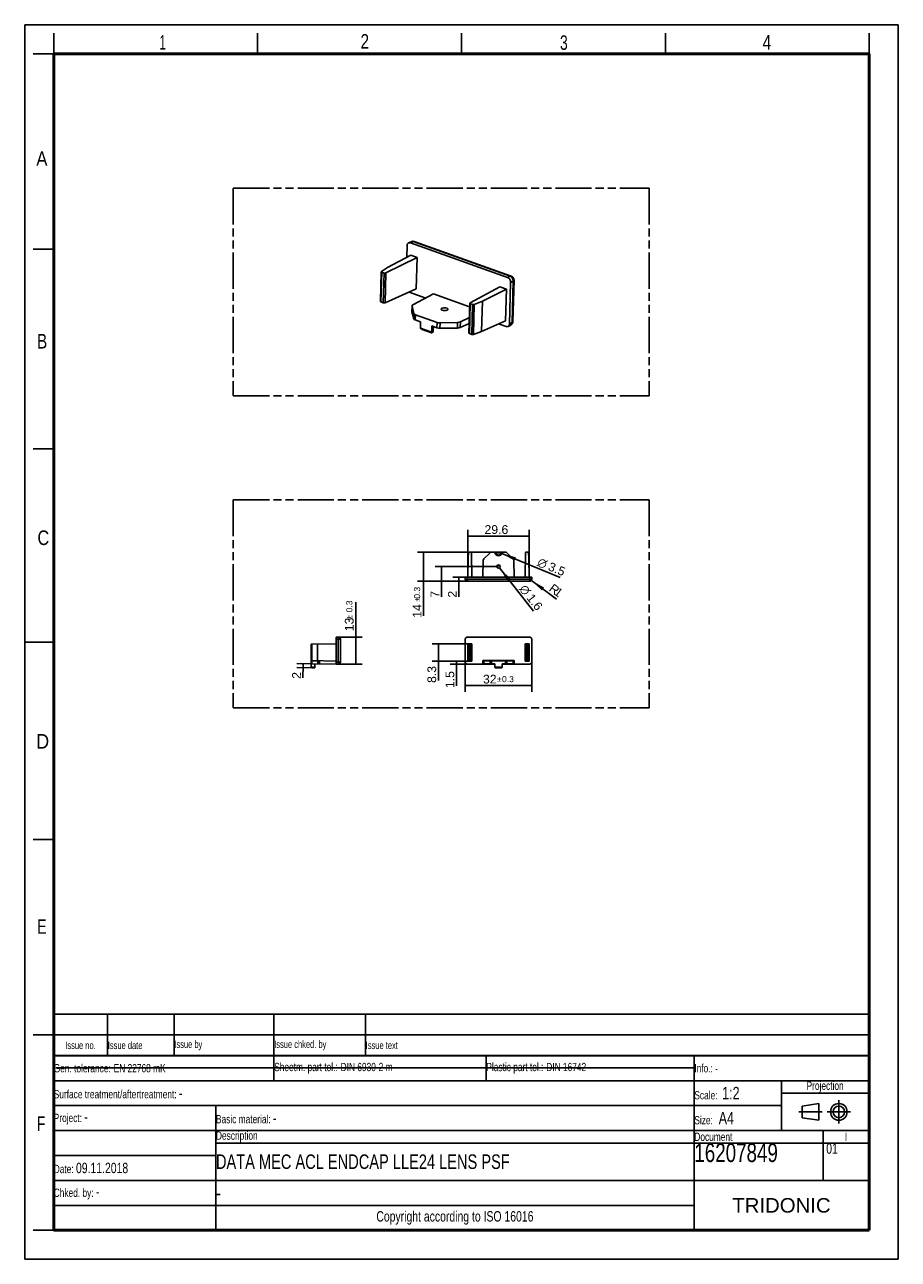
# Model space of a CAD drawing. Header units: millimetres. Extents: x 0 to 210, y 0 to 297.
import ezdxf
from ezdxf.enums import TextEntityAlignment as Align

# ---------------------------------------------------------------- set-up
doc = ezdxf.new("R2010")
doc.units = ezdxf.units.MM
doc.header["$LTSCALE"] = 19.36
doc.linetypes.add('CENTER', pattern=[0.6, 0.375, -0.075, 0.075, -0.075])
doc.linetypes.add('PHANTOM', pattern=[0.8, 0.45, -0.05, 0.1, -0.05, 0.1, -0.05])
doc.layers.get('0').update_dxf_attribs({"linetype": 'CONTINUOUS'})
for name, color, linetype in [('DEFAULT_1', 7, 'CENTER'), ('DEFAULT_3', 7, 'PHANTOM'), ('Z_DIM_2D', 7, 'CONTINUOUS')]:
    doc.layers.add(name, color=color, linetype=linetype)
doc.styles.add('TEXTSTYLE_2', font='txt', dxfattribs={"width": 0.75})
doc.styles.add('TEXTSTYLE_3', font='helveticaneueltw1g-ltcn.otf')
doc.styles.add('TEXTSTYLE_4', font='gdt', dxfattribs={"width": 0.7})
doc.styles.add('TEXTSTYLE_5', font='arial.ttf')
doc.dimstyles.new('DIMSTYLE_1', dxfattribs={"dimtxt": 2.1, "dimasz": 3.5, "dimexe": 1.5, "dimexo": 0, "dimgap": 0.525, "dimtad": 1, "dimdec": 3, "dimlfac": 2, "dimdsep": 46, "dimtxsty": 'TEXTSTYLE_3', "dimblk": '_FILLED', "dimblk1": '_FILLED', "dimblk2": '_FILLED', "dimcen": 0.09, "dimclrt": 5, "dimadec": 3, "dimazin": 2, "dimtol": 1, "dimtp": 0.3, "dimtm": 0.3, "dimtfac": 1, "dimtdec": 3, "dimtofl": 0, "dimtmove": 0, "dimatfit": 3, "dimldrblk": '_FILLED', "dimfxl": 0, "dimtolj": 1, "dimarcsym": 0})
doc.dimstyles.new('DIMSTYLE_2', dxfattribs={"dimtxt": 2.1, "dimasz": 3.5, "dimexe": 1.5, "dimexo": 0, "dimgap": 0.525, "dimtad": 1, "dimdec": 3, "dimlfac": 2, "dimdsep": 46, "dimtxsty": 'TEXTSTYLE_3', "dimblk": '_FILLED', "dimblk1": '_FILLED', "dimblk2": '_FILLED', "dimcen": 0.09, "dimclrt": 5, "dimadec": 3, "dimazin": 2, "dimtp": 0.2, "dimtm": 0.2, "dimtfac": 1, "dimtdec": 3, "dimtofl": 0, "dimtmove": 0, "dimatfit": 3, "dimldrblk": '_FILLED', "dimfxl": 0, "dimtolj": 1, "dimarcsym": 0})
doc.dimstyles.new('DIMSTYLE_3', dxfattribs={"dimtxt": 2.1, "dimasz": 3.5, "dimexe": 1.5, "dimexo": 0, "dimtad": 1, "dimdec": 3, "dimlfac": 2, "dimdsep": 46, "dimtxsty": 'TEXTSTYLE_3', "dimblk": '_FILLED', "dimblk1": '_FILLED', "dimblk2": '_FILLED', "dimcen": 0.09, "dimclrt": 5, "dimadec": 3, "dimazin": 2, "dimtp": 0.1, "dimtm": 0.1, "dimtfac": 1, "dimtdec": 3, "dimtofl": 0, "dimtmove": 0, "dimatfit": 1, "dimldrblk": '_FILLED', "dimfxl": 0, "dimtolj": 1, "dimarcsym": 0})
doc.dimstyles.new('DIMSTYLE_4', dxfattribs={"dimtxt": 2.1, "dimasz": 3.5, "dimexe": 1.5, "dimexo": 0, "dimgap": 0.525, "dimtad": 1, "dimdec": 3, "dimlfac": 2, "dimdsep": 46, "dimtxsty": 'TEXTSTYLE_3', "dimblk": '_FILLED', "dimblk1": '_FILLED', "dimblk2": '_FILLED', "dimcen": 0.09, "dimclrt": 5, "dimadec": 3, "dimazin": 2, "dimtp": 0.1, "dimtm": 0.1, "dimtfac": 1, "dimtdec": 3, "dimtofl": 0, "dimtmove": 0, "dimatfit": 3, "dimldrblk": '_FILLED', "dimfxl": 0, "dimtolj": 1, "dimarcsym": 0})
doc.dimstyles.new('DIMSTYLE_5', dxfattribs={"dimtxt": 2.1, "dimasz": 3.5, "dimexe": 1.5, "dimexo": 0, "dimtad": 1, "dimdec": 3, "dimlfac": 2, "dimdsep": 46, "dimtxsty": 'TEXTSTYLE_3', "dimblk": '_FILLED', "dimblk1": '_FILLED', "dimblk2": '_FILLED', "dimcen": 0.09, "dimclrt": 5, "dimadec": 3, "dimazin": 2, "dimtp": 0.1, "dimtm": 0.1, "dimtfac": 1, "dimtdec": 3, "dimtofl": 0, "dimtmove": 0, "dimatfit": 3, "dimldrblk": '_FILLED', "dimfxl": 0, "dimtolj": 1, "dimarcsym": 0})

# ---------------------------------------------------------------- blocks, each defined once
blk = doc.blocks.new('PROJEKTIONSMETHODE_BL0', base_point=(192.31, 35.47))
at = {"color": 2, "linetype": 'Continuous'}
for p, q in [((186.91, 36.87), (190.91, 37.47)), ((186.91, 34.07), (186.91, 36.87)), ((190.91, 37.47), (190.91, 33.47)), ((190.91, 33.47), (186.91, 34.07))]:
    blk.add_line(p, q, dxfattribs=at)
for radius in [2, 1.4]:
    blk.add_circle((195.71, 35.47), radius, dxfattribs=at)
at = {"layer": 'DEFAULT_1', "color": 2, "linetype": 'CENTER'}
for p, q in [((195.71, 38.27), (195.71, 32.67)), ((191.71, 35.47), (186.11, 35.47)), ((192.91, 35.47), (198.5, 35.47))]:
    blk.add_line(p, q, dxfattribs=at)
blk = doc.blocks.new('*D2')
at = {"layer": 'Z_DIM_2D', "color": 2, "linetype": 'Continuous', "transparency": 16777216}
for p, q in [((105.9, 143.67), (105.9, 136.5)), ((121.9, 143.67), (121.9, 136.5)), ((105.9, 138), (113.9, 138)), ((121.9, 138), (113.9, 138))]:
    blk.add_line(p, q, dxfattribs=at)
at = {"layer": 'Z_DIM_2D', "color": 5, "linetype": 'Continuous', "transparency": 16777216}
for s, height, style, p in [('32', 2.1, 'TEXTSTYLE_3', (111.8, 138.52)), ('`', 1.47, 'TEXTSTYLE_4', (114.07, 138.84)), ('0.3', 1.47, 'TEXTSTYLE_3', (116.16, 138.84))]:
    blk.add_text(s, height=height, dxfattribs=dict(at, style=style)).set_placement(p, align=Align.CENTER)
blk = doc.blocks.new('_FILLED')
at = {"color": 0, "linetype": 'ByBlock'}
blk.add_solid([(0, 0), (-1, 0.125), (-1, -0.125)], dxfattribs=at)
blk = doc.blocks.new('_NONE')
blk = doc.blocks.new('*D3')
at = {"layer": 'Z_DIM_2D', "color": 2, "linetype": 'Continuous', "transparency": 16777216}
for p, q in [((79.59, 146.42), (79.59, 158.1)), ((74.88, 149.67), (81.09, 149.67)), ((79.59, 149.67), (79.59, 146.42)), ((79.59, 143.17), (79.59, 146.42)), ((74.88, 143.17), (81.09, 143.17))]:
    blk.add_line(p, q, dxfattribs=at)
at = {"layer": 'Z_DIM_2D', "color": 5, "linetype": 'Continuous', "transparency": 16777216}
for s, height, style, p in [('0.3', 1.47, 'TEXTSTYLE_3', (78.75, 155.63)), ('`', 1.47, 'TEXTSTYLE_4', (78.75, 153.91)), ('13', 2.1, 'TEXTSTYLE_3', (79.06, 151.09))]:
    blk.add_text(s, height=height, rotation=90, dxfattribs=dict(at, style=style)).set_placement(p)
blk = doc.blocks.new('*D4')
at = {"layer": 'Z_DIM_2D', "color": 2, "linetype": 'Continuous', "transparency": 16777216}
for p, q in [((113.9, 166.63), (98.68, 166.63)), ((100.18, 166.63), (100.18, 164.88)), ((100.18, 163.13), (100.18, 164.88)), ((100.18, 164.88), (100.18, 159.38)), ((106.4, 163.13), (98.68, 163.13))]:
    blk.add_line(p, q, dxfattribs=at)
at = {"layer": 'Z_DIM_2D', "color": 5, "linetype": 'Continuous', "transparency": 16777216, "style": 'TEXTSTYLE_3'}
blk.add_text('7', height=2.1, rotation=90, dxfattribs=at).set_placement((99.65, 160.79), align=Align.RIGHT)
blk = doc.blocks.new('*D5')
at = {"layer": 'Z_DIM_2D', "color": 2, "linetype": 'Continuous', "transparency": 16777216}
for p, q in [((114.77, 170.13), (94.4, 170.13)), ((95.9, 170.13), (95.9, 166.63)), ((95.9, 163.13), (95.9, 166.63)), ((95.9, 166.63), (95.9, 154.77)), ((106.4, 163.13), (94.4, 163.13))]:
    blk.add_line(p, q, dxfattribs=at)
at = {"layer": 'Z_DIM_2D', "color": 5, "linetype": 'Continuous', "transparency": 16777216}
for s, height, style, p in [('0.3', 1.47, 'TEXTSTYLE_3', (95.06, 161.77)), ('14', 2.1, 'TEXTSTYLE_3', (95.38, 157.59)), ('`', 1.47, 'TEXTSTYLE_4', (95.06, 159.3))]:
    blk.add_text(s, height=height, rotation=90, dxfattribs=dict(at, style=style)).set_placement(p, align=Align.RIGHT)
blk = doc.blocks.new('*D6')
at = {"layer": 'Z_DIM_2D', "color": 2, "linetype": 'Continuous', "transparency": 16777216}
blk.add_line((114.7, 169.8), (128.69, 164.02), dxfattribs=at)
at = {"layer": 'Z_DIM_2D', "color": 2, "linetype": 'Continuous', "transparency": 16777216, "xscale": 3.5, "yscale": 3.5, "zscale": 3.5, "rotation": 157.5690225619}
blk.add_blockref('_FILLED', (114.7, 169.8), dxfattribs=at)
at = {"layer": 'Z_DIM_2D', "color": 5, "linetype": 'Continuous', "transparency": 16777216}
for s, style, p in [('n', 'TEXTSTYLE_4', (123.04, 166.92)), ('3.5', 'TEXTSTYLE_3', (125.63, 165.85))]:
    blk.add_text(s, height=2.1, rotation=-22.431, dxfattribs=dict(at, style=style)).set_placement(p)
blk = doc.blocks.new('*D7')
at = {"layer": 'Z_DIM_2D', "color": 2, "linetype": 'Continuous', "transparency": 16777216}
blk.add_line((114.14, 166.32), (122.29, 155.95), dxfattribs=at)
at = {"layer": 'Z_DIM_2D', "color": 2, "linetype": 'Continuous', "transparency": 16777216, "xscale": 3.5, "yscale": 3.5, "zscale": 3.5, "rotation": 128.1551707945}
blk.add_blockref('_FILLED', (114.14, 166.32), dxfattribs=at)
at = {"layer": 'Z_DIM_2D', "color": 5, "linetype": 'Continuous', "transparency": 16777216}
for s, style, p in [('n', 'TEXTSTYLE_4', (118.79, 161.25)), ('1.6', 'TEXTSTYLE_3', (120.52, 159.05))]:
    blk.add_text(s, height=2.1, rotation=-51.8448, dxfattribs=dict(at, style=style)).set_placement(p)
blk = doc.blocks.new('*D8')
at = {"layer": 'Z_DIM_2D', "color": 2, "linetype": 'Continuous', "transparency": 16777216}
for p, q in [((106.5, 148.07), (97.94, 148.07)), ((99.44, 148.07), (99.44, 145.99)), ((99.44, 143.92), (99.44, 145.99)), ((99.44, 145.99), (99.44, 139.2)), ((106.5, 143.92), (97.94, 143.92))]:
    blk.add_line(p, q, dxfattribs=at)
at = {"layer": 'Z_DIM_2D', "color": 5, "linetype": 'Continuous', "transparency": 16777216, "style": 'TEXTSTYLE_3'}
blk.add_text('8.3', height=2.1, rotation=90, dxfattribs=at).set_placement((98.91, 142.73), align=Align.RIGHT)
blk = doc.blocks.new('*D9')
at = {"layer": 'Z_DIM_2D', "color": 2, "linetype": 'Continuous', "transparency": 16777216}
for p, q in [((69.02, 143.27), (65.45, 143.33)), ((66.94, 142.81), (66.89, 139.85)), ((66.93, 142.31), (66.94, 142.81)), ((66.95, 143.31), (66.94, 142.81)), ((69.03, 142.27), (65.43, 142.33))]:
    blk.add_line(p, q, dxfattribs=at)
at = {"layer": 'Z_DIM_2D', "color": 5, "linetype": 'Continuous', "transparency": 16777216, "style": 'TEXTSTYLE_3'}
blk.add_text('2', height=2.1, rotation=89, dxfattribs=at).set_placement((66.39, 141.26), align=Align.RIGHT)
blk = doc.blocks.new('*D10')
at = {"layer": 'Z_DIM_2D', "color": 2, "linetype": 'Continuous', "transparency": 16777216}
for p, q in [((106.5, 143.92), (102.29, 143.92)), ((106.4, 143.17), (102.29, 143.17)), ((103.79, 143.92), (103.79, 143.54)), ((103.79, 143.17), (103.79, 143.54)), ((103.79, 143.54), (103.79, 137.97))]:
    blk.add_line(p, q, dxfattribs=at)
at = {"layer": 'Z_DIM_2D', "color": 5, "linetype": 'Continuous', "transparency": 16777216, "style": 'TEXTSTYLE_3'}
blk.add_text('1.5', height=2.1, rotation=90, dxfattribs=at).set_placement((103.26, 141.49), align=Align.RIGHT)
blk = doc.blocks.new('*D11')
at = {"layer": 'Z_DIM_2D', "color": 2, "linetype": 'Continuous', "transparency": 16777216}
for p, q in [((106.5, 164.13), (106.5, 175.48)), ((121.3, 164.13), (121.3, 175.48)), ((106.5, 173.98), (113.9, 173.98)), ((121.3, 173.98), (113.9, 173.98))]:
    blk.add_line(p, q, dxfattribs=at)
at = {"layer": 'Z_DIM_2D', "color": 5, "linetype": 'Continuous', "transparency": 16777216, "style": 'TEXTSTYLE_3'}
blk.add_text('29.6', height=2.1, dxfattribs=at).set_placement((113.39, 174.5), align=Align.CENTER)
blk = doc.blocks.new('*D12')
at = {"layer": 'Z_DIM_2D', "color": 2, "linetype": 'Continuous', "transparency": 16777216}
blk.add_line((121.79, 163.33), (127.86, 158.83), dxfattribs=at)
at = {"layer": 'Z_DIM_2D', "color": 2, "linetype": 'Continuous', "transparency": 16777216, "xscale": 3.5, "yscale": 3.5, "zscale": 3.5, "rotation": 143.4474845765}
blk.add_blockref('_FILLED', (121.79, 163.33), dxfattribs=at)
at = {"layer": 'Z_DIM_2D', "color": 5, "linetype": 'Continuous', "transparency": 16777216, "style": 'TEXTSTYLE_3'}
for s, p in [('R', (125.85, 160.97)), ('1', (127.04, 160.1))]:
    blk.add_text(s, height=2.1, rotation=-36.5525, dxfattribs=at).set_placement(p)
blk = doc.blocks.new('*D13')
at = {"layer": 'Z_DIM_2D', "color": 2, "linetype": 'Continuous', "transparency": 16777216}
for p, q in [((106.4, 164.13), (102.88, 164.13)), ((104.38, 164.13), (104.38, 163.63)), ((104.38, 163.13), (104.38, 163.63)), ((104.38, 163.63), (104.38, 159.39)), ((106.4, 163.13), (102.88, 163.13))]:
    blk.add_line(p, q, dxfattribs=at)
at = {"layer": 'Z_DIM_2D', "color": 5, "linetype": 'Continuous', "transparency": 16777216, "style": 'TEXTSTYLE_3'}
blk.add_text('2', height=2.1, rotation=90, dxfattribs=at).set_placement((103.85, 160.8), align=Align.RIGHT)
blk = doc.blocks.new('*T15')
at = {"color": 0, "linetype": 'ByBlock', "lineweight": -2, "transparency": 16777216}
for p, q in [((0, 42), (196, 42)), ((0, 0), (0, 42)), ((53, 36), (53, 42)), ((104, 36), (104, 42)), ((154, 0), (154, 42)), ((196, 0), (196, 42)), ((0, 36), (196, 36)), ((175, 24), (175, 36)), ((175, 33), (196, 33)), ((0, 30), (175, 30)), ((39, 0), (39, 30)), ((0, 24), (196, 24)), ((185, 12), (185, 24)), ((39, 21), (196, 21)), ((0, 18), (39, 18)), ((0, 12), (196, 12)), ((0, 6), (154, 6)), ((0, 0), (196, 0))]:
    blk.add_line(p, q, dxfattribs=at)
at = {"color": 5, "linetype": 'Continuous', "transparency": 16777216}
for s, insert, char_height, width, attachment_point, style in [('Gen. tolerance:\\H2.5; \\H2.0;EN 22768 mK', (0.06, 39), 2, 52.88, 4, 'TEXTSTYLE_2'), ('Sheetm. part tol.:\\H2.5; \\H2.0;DIN 6930-2 m', (53.06, 39), 2, 50.88, 4, 'TEXTSTYLE_2'), ('Plastic part tol.:\\H2.5; \\H2.0;DIN 16742', (104.06, 39), 2, 49.88, 4, 'TEXTSTYLE_2'), ('Info.: \\H1.8;{\\W0.7;-}', (154.06, 39), 2, 41.88, 4, 'TEXTSTYLE_2'), ('Projection', (185.5, 34.5), 2, 20.88, 5, 'TEXTSTYLE_2'), ('Surface treatment/aftertreatment: \\H2.5;-', (0.06, 33), 2, 153.88, 4, 'TEXTSTYLE_2'), ('Scale:  \\H3.0;1:2', (154.06, 33), 2, 20.88, 4, 'TEXTSTYLE_2'), ('Project: \\H2.5;-', (0.06, 27), 2, 38.88, 4, 'TEXTSTYLE_2'), ('Basic material: \\H2.5;-', (39.06, 27), 2, 114.88, 4, 'TEXTSTYLE_2'), ('Size: \\H3.0; A4', (154.06, 27), 2, 20.88, 4, 'TEXTSTYLE_2'), ('Description', (39.06, 22.5), 2, 114.88, 4, 'TEXTSTYLE_2'), ('Document', (154.06, 22.5), 2, 30.88, 4, 'TEXTSTYLE_2'), ('16207849', (154.06, 20.94), 4.5, 30.88, 1, 'TEXTSTYLE_2'), (' 01', (185.06, 20.94), 2.5, 10.88, 1, 'TEXTSTYLE_2'), ('I', (190.5, 22.5), 2, 10.88, 5, 'TEXTSTYLE_2'), ('Date: \\H2.5;09.11.2018', (0.06, 15), 2, 38.88, 4, 'TEXTSTYLE_2'), ('Chked. by: \\H2.5;-', (0.06, 9), 2, 38.88, 4, 'TEXTSTYLE_2'), ('TRIDONIC', (175, 6), 3.5, 41.88, 5, 'TEXTSTYLE_5'), ('Copyright according to ISO 16016', (96.5, 3), 2.5, 114.88, 5, 'TEXTSTYLE_2')]:
    blk.add_mtext(s, dxfattribs=dict(at, insert=insert, char_height=char_height, width=width, attachment_point=attachment_point, style=style))
at = {"color": 7, "linetype": 'Continuous', "transparency": 16777216, "char_height": 3.5, "width": 114.88, "attachment_point": 4, "style": 'TEXTSTYLE_2'}
for s, insert in [('DATA MEC ACL ENDCAP LLE24 LENS PSF', (39.06, 16.5)), ('-', (39.06, 9))]:
    blk.add_mtext(s, dxfattribs=dict(at, insert=insert))
blk = doc.blocks.new('*T16')
at = {"color": 0, "linetype": 'ByBlock', "lineweight": -2, "transparency": 16777216}
for p, q in [((0, 10), (196, 10)), ((0, 0), (0, 10)), ((13, 0), (13, 10)), ((29, 0), (29, 10)), ((53, 0), (53, 10)), ((75, 0), (75, 10)), ((196, 0), (196, 10)), ((0, 5), (196, 5)), ((0, 0), (196, 0))]:
    blk.add_line(p, q, dxfattribs=at)
at = {"color": 5, "linetype": 'Continuous', "transparency": 16777216, "char_height": 1.8, "style": 'TEXTSTYLE_2'}
for s, insert, width, attachment_point in [('Issue no.', (6.5, 2.5), 12.88, 5), ('Issue date ', (13.06, 2.5), 15.88, 4), ('Issue by ', (29.06, 2.5), 23.88, 4), ('Issue chked. by', (53.06, 2.5), 21.88, 4), ('Issue text ', (75.06, 2.5), 120.88, 4)]:
    blk.add_mtext(s, dxfattribs=dict(at, insert=insert, width=width, attachment_point=attachment_point))

msp = doc.modelspace()

# ---------------------------------------------------------------- linework, layer by layer
at = {"color": 2, "linetype": 'Continuous'}
for p, q in [((0, 0), (0, 297)), ((0, 297), (210, 297)), ((210, 0), (210, 297)), ((7, 290), (7, 295)), ((56, 290), (56, 295)), ((105, 290), (105, 295)), ((154, 290), (154, 295)), ((203, 290), (203, 295)), ((7, 290), (2, 290)), ((7, 243), (2, 243)), ((7, 195), (2, 195)), ((0, 148.5), (7, 148.5)), ((7, 101), (2, 101)), ((7, 54), (2, 54)), ((7, 7), (2, 7)), ((0, 0), (210, 0))]:
    msp.add_line(p, q, dxfattribs=at)
at = {"color": 7, "linetype": 'Continuous'}
for p, q in [((91.9067, 243.88204), (91.82836, 241.03732)), ((92.91886, 244.80396), (92.26194, 244.51131)), ((116.03863, 236.20779), (92.70929, 244.51573)), ((116.96299, 236.53444), (93.66127, 244.83255)), ((94.33996, 240.99215), (86.82256, 237.2757)), ((92.78468, 241.54601), (87.2487, 238.60132)), ((92.78468, 241.54601), (94.33996, 240.99215)), ((94.33996, 240.99215), (94.1318, 233.4332)), ((85.75512, 237.64156), (87.2487, 238.60132)), ((85.50913, 230.39329), (85.70688, 237.57435)), ((85.81825, 237.47235), (86.404, 237.26375)), ((116.5152, 225.00216), (116.79107, 235.02032)), ((117.35215, 225.57905), (117.62713, 235.56487)), ((94.1318, 233.4332), (86.62465, 230.0889)), ((92.4109, 232.66657), (96.39672, 231.24716)), ((98.2608, 232.2387), (93.31935, 229.61025)), ((106.96082, 229.14048), (98.2608, 232.2387)), ((114.24746, 233.90278), (107.04783, 230.07317)), ((115.80273, 233.34892), (110.02241, 230.49125)), ((114.24746, 233.90278), (115.80273, 233.34892)), ((115.80273, 233.34892), (115.59457, 225.78997)), ((86.20635, 230.08632), (85.62061, 230.29492)), ((93.07037, 227.99195), (93.10659, 229.30707)), ((93.11345, 229.30688), (93.10806, 229.35667)), ((93.55796, 227.51892), (93.11345, 229.30688)), ((106.98441, 229.99709), (106.78666, 222.81603)), ((107.09578, 229.89509), (107.68153, 229.68649)), ((110.02241, 230.49125), (108.08242, 229.69046)), ((109.82214, 223.21845), (110.02241, 230.49125)), ((93.07048, 227.99194), (93.07594, 227.94494)), ((93.07594, 227.94494), (93.52307, 226.25183)), ((95.15376, 225.52054), (93.88907, 225.97092)), ((99.13396, 225.37323), (93.9237, 227.22869)), ((106.89043, 226.58436), (104.73207, 225.51731)), ((115.59457, 225.78997), (109.82214, 223.21845)), ((95.11113, 223.97232), (95.15376, 225.52054)), ((97.83285, 223.00307), (95.11113, 223.97232)), ((95.55474, 223.69542), (97.75755, 222.91097)), ((97.87549, 224.55129), (97.83285, 223.00307)), ((99.09933, 224.11546), (97.87549, 224.55129)), ((98.22093, 223.42529), (98.24829, 224.41853)), ((99.81571, 224.00464), (104.01606, 224.0157)), ((104.0535, 225.37559), (99.85059, 225.27133)), ((104.69401, 224.13512), (106.84942, 225.09532)), ((107.88454, 222.50449), (109.82214, 223.21845)), ((113.87367, 225.02334), (115.7126, 224.36847)), ((116.82214, 224.72371), (116.19201, 224.38853)), ((107.48388, 222.50906), (106.89813, 222.71766)), ((106.57469, 168.62986), (106.71821, 169.99531)), ((107.24401, 170.12963), (106.86739, 170.12963)), ((107.49614, 164.12963), (107.39399, 169.98225)), ((110.36263, 168.49139), (111.85443, 169.98318)), ((115.55804, 170.12963), (112.20798, 170.12963)), ((113.18797, 169.97697), (114.60432, 169.97697)), ((115.90537, 169.9893), (117.42297, 168.52377)), ((120.29614, 164.12963), (120.3983, 169.98225)), ((120.9249, 170.12963), (120.54828, 170.12963)), ((121.07408, 169.99531), (121.21759, 168.62986)), ((106.49614, 164.12963), (106.57469, 168.62986)), ((110.21626, 168.14656), (110.14614, 164.12963)), ((117.57557, 168.17282), (117.64614, 164.12963)), ((121.29614, 164.12963), (121.21759, 168.62986)), ((105.89614, 164.12963), (105.90502, 163.6209)), ((105.89614, 164.12963), (121.89614, 164.12963)), ((121.88726, 163.6209), (121.89614, 164.12963)), ((106.40495, 163.12963), (121.38734, 163.12963)), ((74.88068, 143.16853), (74.88068, 149.66853)), ((75.3894, 149.65965), (74.88068, 149.66853)), ((75.88068, 143.67734), (75.88068, 149.15973)), ((105.89614, 149.16861), (105.89614, 143.66846)), ((121.39622, 149.66853), (106.39607, 149.66853)), ((121.89614, 143.66846), (121.89614, 149.16861)), ((74.88068, 148.06853), (68.88068, 147.9638)), ((68.88068, 147.9638), (68.88068, 144.02326)), ((70.38045, 143.99708), (70.38045, 147.98998)), ((106.49614, 143.91853), (106.49614, 148.06853)), ((106.49614, 148.06853), (106.57469, 147.98998)), ((106.49614, 148.06853), (107.49614, 148.06853)), ((106.57469, 147.98998), (106.57469, 143.99708)), ((106.71821, 147.96615), (106.57469, 147.98998)), ((106.86739, 147.9638), (107.24401, 147.9638)), ((107.49614, 148.06853), (107.39399, 147.96637)), ((107.49614, 148.06853), (107.49614, 143.91853)), ((120.29614, 148.06853), (121.29614, 148.06853)), ((120.29614, 143.91853), (120.29614, 148.06853)), ((120.29614, 148.06853), (120.3983, 147.96637)), ((120.54828, 147.9638), (120.9249, 147.9638)), ((121.21759, 147.98998), (121.07408, 147.96615)), ((121.29614, 148.06853), (121.21759, 147.98998)), ((121.21759, 143.99708), (121.21759, 147.98998)), ((121.29614, 148.06853), (121.29614, 143.91853)), ((68.88068, 144.02326), (74.88068, 143.91853)), ((70.48654, 143.99183), (68.88068, 143.9638)), ((68.88068, 143.9638), (68.88068, 142.42326)), ((68.88068, 143.27326), (74.88068, 143.16853)), ((69.75568, 143.25799), (69.75568, 142.41063)), ((74.88068, 143.16853), (75.3894, 143.17741)), ((106.39607, 143.16853), (113.02114, 143.16853)), ((106.49614, 143.91853), (106.57469, 143.99708)), ((107.49614, 143.91853), (106.49614, 143.91853)), ((106.57469, 143.99708), (106.71821, 144.02092)), ((107.24401, 144.02326), (106.86739, 144.02326)), ((107.49614, 143.91853), (107.39399, 144.02069)), ((110.14614, 143.16853), (110.14614, 144.06853)), ((110.14614, 144.06853), (110.21626, 143.99842)), ((117.64614, 144.06853), (110.14614, 144.06853)), ((110.21626, 143.23865), (110.14614, 143.16853)), ((111.85443, 143.96636), (110.36263, 143.9924)), ((110.36263, 143.24467), (111.85443, 143.27071)), ((115.55804, 143.9638), (112.20798, 143.9638)), ((113.02114, 143.27326), (112.20798, 143.27326)), ((113.02114, 142.42326), (113.02114, 143.27326)), ((115.55804, 143.27326), (114.77114, 143.27326)), ((114.77114, 143.27326), (114.77114, 142.42326)), ((114.77114, 143.16853), (121.39622, 143.16853)), ((117.42297, 143.99183), (115.90537, 143.96625)), ((115.90537, 143.27081), (117.42297, 143.24523)), ((117.64614, 144.06853), (117.57557, 143.99796)), ((117.57557, 143.23911), (117.64614, 143.16853)), ((117.64614, 143.16853), (117.64614, 144.06853)), ((120.29614, 143.91853), (120.3983, 144.02069)), ((121.29614, 143.91853), (120.29614, 143.91853)), ((120.9249, 144.02326), (120.54828, 144.02326)), ((121.07408, 144.02092), (121.21759, 143.99708)), ((121.29614, 143.91853), (121.21759, 143.99708)), ((68.88068, 142.42326), (69.03334, 142.2706)), ((69.60273, 142.26066), (69.03334, 142.2706)), ((114.77114, 142.42326), (113.02114, 142.42326)), ((113.18797, 142.2706), (113.1754, 142.27128)), ((113.18797, 142.2706), (114.60432, 142.2706)), ((113.36609, 142.26463), (113.44509, 142.26336)), ((113.44509, 142.26336), (113.57071, 142.26197)), ((113.57071, 142.26197), (113.75966, 142.26086)), ((113.75966, 142.26086), (113.96978, 142.2607)), ((113.96978, 142.2607), (114.17226, 142.26158)), ((114.17226, 142.26158), (114.31238, 142.26291)), ((114.31238, 142.26291), (114.40123, 142.26419)), ((114.40123, 142.26419), (114.47509, 142.26563)), ((114.47509, 142.26563), (114.51599, 142.26666)), ((114.61697, 142.27129), (114.60432, 142.2706)), ((7.46812, 46.04239), (161.26812, 46.04239))]:
    msp.add_line(p, q, dxfattribs=at)
at = {"color": 9, "linetype": 'Continuous'}
for p, q in [((92.70929, 244.51573), (93.36183, 244.80643)), ((93.36183, 244.80643), (116.66355, 236.50832)), ((85.62061, 230.29492), (85.81825, 237.47235)), ((86.404, 237.26375), (86.20635, 230.08632)), ((86.62465, 230.0889), (86.82256, 237.2757)), ((116.66355, 236.50832), (116.03863, 236.20779)), ((116.79107, 235.02032), (117.41599, 235.32086)), ((117.41599, 235.32086), (117.14101, 225.33504)), ((117.62713, 235.56473), (117.62713, 235.56487)), ((93.07594, 227.94494), (93.11345, 229.30688)), ((106.89813, 222.71766), (107.09578, 229.89509)), ((107.68153, 229.68649), (107.48388, 222.50906)), ((107.88454, 222.50449), (108.08242, 229.69046)), ((93.55796, 227.51892), (93.52307, 226.25183)), ((93.88907, 225.97092), (93.9237, 227.22869)), ((98.22086, 223.42291), (98.22093, 223.4253)), ((99.13396, 225.37323), (99.09933, 224.11546)), ((99.81571, 224.00464), (99.85059, 225.27133)), ((104.0535, 225.37559), (104.01606, 224.0157)), ((104.69401, 224.13512), (104.73207, 225.51731)), ((117.14101, 225.33504), (116.5152, 225.00216)), ((106.40495, 163.6209), (106.39607, 164.12963)), ((106.40495, 163.12963), (106.40495, 163.6209)), ((121.38734, 163.6209), (106.40495, 163.6209)), ((121.39622, 164.12963), (121.38734, 163.6209)), ((121.38734, 163.6209), (121.38734, 163.12963)), ((74.88068, 149.16861), (75.3894, 149.15973)), ((75.3894, 149.15973), (75.3894, 143.67734)), ((75.3894, 149.15973), (75.88068, 149.15973)), ((69.015, 144.02092), (69.015, 147.96615)), ((106.71821, 147.96615), (106.71821, 144.02092)), ((106.86739, 144.02326), (106.86739, 147.9638)), ((107.24401, 147.9638), (107.24401, 144.02326)), ((107.39399, 144.02069), (107.39399, 147.96637)), ((120.3983, 147.96637), (120.3983, 144.02069)), ((120.54828, 144.02326), (120.54828, 147.9638)), ((120.9249, 147.9638), (120.9249, 144.02326)), ((121.07408, 144.02092), (121.07408, 147.96615)), ((69.02101, 143.27081), (69.02101, 143.96625)), ((70.48654, 143.99183), (70.48654, 143.24523)), ((70.83748, 143.23911), (70.83748, 143.98911)), ((75.3894, 143.67734), (74.88068, 143.66846)), ((75.88068, 143.67734), (75.3894, 143.67734)), ((110.21626, 143.99842), (110.21626, 143.23865)), ((110.36263, 143.24467), (110.36263, 143.9924)), ((111.85443, 143.96636), (111.85443, 143.27071)), ((112.20798, 143.27326), (112.20798, 143.9638)), ((115.55804, 143.9638), (115.55804, 143.27326)), ((115.90537, 143.27081), (115.90537, 143.96625)), ((117.42297, 143.99183), (117.42297, 143.24523)), ((117.57557, 143.23911), (117.57557, 143.99796)), ((68.88068, 142.42329), (69.75568, 142.41063))]:
    msp.add_line(p, q, dxfattribs=at)
at = {"color": 7, "linetype": 'Continuous'}
for points, const_width in [([(7, 7), (7, 290)], 0.7), ([(7, 290), (203, 290)], 0.7), ([(203, 7), (203, 290)], 0.7), ([(7, 49), (203, 49)], 0.5), ([(7, 7), (203, 7)], 0.7)]:
    msp.add_lwpolyline(points, dxfattribs=dict(at, const_width=const_width))
for points in [[(97.8983, 222.91123), (97.96465, 222.9585), (98.07435, 223.06349), (98.15441, 223.17977), (98.20574, 223.31351), (98.22079, 223.42331)], [(69.60306, 142.26065), (69.63889, 142.26435), (69.67229, 142.27627), (69.7002, 142.29421), (69.72241, 142.31643), (69.73896, 142.34183), (69.74969, 142.36871), (69.75495, 142.39601), (69.75568, 142.41063)], [(113.28055, 142.26655), (113.29988, 142.26604), (113.36609, 142.26463)]]:
    msp.add_lwpolyline(points, dxfattribs=at)
msp.add_circle((113.89614, 166.62963), 0.4, dxfattribs=at)
for centre, radius, start, end in [((93.32579, 243.8905), 1, 70.3983847, 114.0121521), ((116.62744, 235.59237), 1.00005, 358.4163153, 70.3952073), ((116.35265, 225.60646), 0.99984, 298.0059409, 337.4310217), ((116.34481, 225.60816), 1.00773, 337.5128403, 348.2007697), ((116.35011, 225.60766), 1.00244, 348.1668739, 358.3759375), ((106.86739, 169.97963), 0.15, 90, 174), ((107.24401, 169.97963), 0.15, 1, 90), ((112.20798, 169.62963), 0.5, 90, 135), ((113.89614, 170.12963), 0.875, 180, 360), ((115.55804, 169.62963), 0.5, 46, 90), ((120.54828, 169.97963), 0.15, 90, 179), ((120.9249, 169.97963), 0.15, 6, 90), ((110.71618, 168.13783), 0.5, 135, 179), ((117.07564, 168.1641), 0.5, 1, 46), ((106.40495, 163.62963), 0.5, 181, 270), ((121.38734, 163.62963), 0.5, 270, 359), ((75.38068, 149.15973), 0.5, 0, 89), ((75.38068, 143.67734), 0.5, 271, 360), ((113.18934, 142.4399), 0.16935, 258.7145535, 265.2673789)]:
    msp.add_arc(centre, radius, start, end, dxfattribs=at)
at = {"color": 9, "linetype": 'Continuous'}
for centre, radius, start, end in [((117.17916, 225.584), 0.17303, 348.7988168, 358.3630448), ((113.89614, 170.1322), 0.72497, 192.3637959, 347.6362041)]:
    msp.add_arc(centre, radius, start, end, dxfattribs=at)
at = {"color": 7, "linetype": 'Continuous'}
for centre, major_axis, ratio, start_param, end_param in [((92.68444, 243.60479), (-0.43867, 0.89898), 0.714944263, -0.630833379, 0.939658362), ((86.00685, 237.56905), (0.29998, -0.00465), 0.424702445, 8.856235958, 10.322312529), ((86.5926, 237.36045), (0.29998, -0.00465), 0.424702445, -2.244058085, -0.690715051), ((116.01331, 235.29702), (-0.4383, 0.89884), 0.715359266, -2.201343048, -0.630851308), ((85.80894, 230.38208), (0.29979, -0.01177), 0.399740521, -3.136908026, -2.234265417), ((86.39469, 230.17349), (0.29979, -0.01177), 0.399740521, -2.234265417, -0.680922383), ((94.10784, 229.33899), (0.99994, -0.01551), 0.424702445, 2.485784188, 3.136487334), ((107.28438, 229.99179), (0.29998, -0.00465), 0.424702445, 8.768969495, 10.322312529), ((107.87012, 229.78319), (0.29998, -0.00465), 0.424702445, -2.244058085, -0.777981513), ((94.51684, 226.26146), (0.99929, -0.03925), 0.399740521, -3.019663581, -2.234265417), ((94.55236, 227.55103), (0.99994, -0.01551), 0.424702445, -3.029456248, -2.244058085), ((99.7271, 224.40601), (0.99929, -0.03925), 0.399740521, -2.234265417, -1.466320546), ((99.76261, 225.69557), (0.99994, -0.01551), 0.424702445, -2.244058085, -1.476113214), ((103.92745, 224.41707), (0.99929, -0.03925), 0.399740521, -1.466320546, -0.680922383), ((103.96553, 225.79983), (0.99994, -0.01551), 0.424702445, -1.476113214, -0.690715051), ((107.08646, 222.80482), (0.29979, -0.01177), 0.399740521, -3.136914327, -2.234265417), ((115.73745, 225.27941), (-0.43867, 0.89898), 0.714944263, 2.510759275, 4.081251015), ((107.67221, 222.59623), (0.29979, -0.01177), 0.399740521, -2.234265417, -0.768188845), ((106.39622, 149.16846), (0.35366, -0.35366), 0.99969546, 2.356346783, 3.926838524), ((121.39607, 149.16846), (0.35366, 0.35366), 0.99969546, -0.78524587, 0.78524587), ((106.86739, 147.96642), (0.15, 0), 0.017455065, -3.036872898, -1.570796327), ((107.24401, 147.96642), (0.15, 0), 0.017455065, -1.570796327, -0.017453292), ((120.54828, 147.96642), (0.15, 0), 0.017455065, -3.124139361, -1.570796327), ((120.9249, 147.96642), (0.15, 0), 0.017455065, -1.570796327, -0.104719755), ((106.39622, 143.66861), (0.35366, 0.35366), 0.99969546, -3.926838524, -2.356346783), ((106.86739, 144.02064), (0.15, 0), 0.017455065, 1.570796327, 3.036872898), ((107.24401, 144.02064), (0.15, 0), 0.017455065, 0.017453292, 1.570796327), ((110.71618, 143.99857), (0.5, 0), 0.017455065, -3.124139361, -2.35619449), ((110.71618, 143.2385), (0.5, 0), 0.017455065, 2.35619449, 3.124139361), ((112.20798, 143.97253), (0.5, 0), 0.017455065, -2.35619449, -1.570796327), ((112.20798, 143.26453), (0.5, 0), 0.017455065, 1.570796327, 2.35619449), ((115.55804, 143.97253), (0.5, 0), 0.017455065, -1.570796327, -0.802851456), ((115.55804, 143.26453), (0.5, 0), 0.017455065, 0.802851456, 1.570796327), ((117.07564, 143.99811), (0.5, 0), 0.017455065, -0.802851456, -0.017453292), ((117.07564, 143.23895), (0.5, 0), 0.017455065, 0.017453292, 0.802851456), ((120.54828, 144.02064), (0.15, 0), 0.017455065, 1.570796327, 3.124139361), ((120.9249, 144.02064), (0.15, 0), 0.017455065, 0.104719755, 1.570796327), ((121.39607, 143.66861), (0.35366, -0.35366), 0.99969546, -0.78524587, 0.78524587)]:
    msp.add_ellipse(centre, major_axis=major_axis, ratio=ratio, start_param=start_param, end_param=end_param, dxfattribs=at)
for centre, major_axis, ratio in [((100.94982, 228.55005), (0.79995, -0.01241), 0.424702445), ((113.89614, 144.02489), (0.4, 0), 0.017455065)]:
    msp.add_ellipse(centre, major_axis=major_axis, ratio=ratio, dxfattribs=at)
at = {"color": 9, "linetype": 'Continuous'}
for points, knots in [([(92.91887, 244.80393), (92.98509, 244.83344), (93.13762, 244.86415), (93.28862, 244.83335), (93.36183, 244.80643)], [0, 0, 0, 0, 0.481689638, 1, 1, 1, 1]), ([(93.36183, 244.80643), (93.4107, 244.82904), (93.51046, 244.85977), (93.61579, 244.84877), (93.66127, 244.83254)], [0, 0, 0, 0, 0.527210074, 1, 1, 1, 1]), ([(116.96299, 236.53443), (116.9175, 236.55066), (116.81217, 236.56166), (116.71242, 236.53094), (116.66355, 236.50832)], [0, 0, 0, 0, 0.472789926, 1, 1, 1, 1]), ([(116.66355, 236.50832), (116.88882, 236.43066), (117.13397, 236.20199), (117.30698, 235.87768), (117.39486, 235.63739), (117.42086, 235.44543), (117.41599, 235.32086)], [0, 0, 0, 0, 0.483055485, 0.615316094, 0.747262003, 1, 1, 1, 1]), ([(117.41599, 235.32086), (117.44687, 235.33649), (117.50249, 235.3694), (117.57062, 235.42872), (117.61496, 235.494), (117.62645, 235.54207), (117.6271, 235.56473)], [0, 0, 0, 0, 0.308071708, 0.572585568, 0.798170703, 1, 1, 1, 1]), ([(97.83285, 223.00311), (97.8893, 223.02949), (97.9908, 223.08501), (98.11575, 223.18649), (98.19746, 223.29924), (98.2193, 223.38333), (98.22078, 223.4229)], [0, 0, 0, 0, 0.312515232, 0.577631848, 0.801363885, 1, 1, 1, 1]), ([(117.14101, 225.33504), (117.13995, 225.26864), (117.12538, 225.14018), (117.06291, 224.96341), (116.96166, 224.81892), (116.87059, 224.7495), (116.82213, 224.72374)], [0, 0, 0, 0, 0.276159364, 0.533031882, 0.77178623, 1, 1, 1, 1]), ([(117.34889, 225.55039), (117.34484, 225.52989), (117.32327, 225.47529), (117.25153, 225.39862), (117.18133, 225.35547), (117.14101, 225.33504)], [0, 0, 0, 0, 0.203456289, 0.559938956, 1, 1, 1, 1]), ([(106.40495, 163.6209), (106.37251, 163.62034), (106.30875, 163.61933), (106.21618, 163.6182), (106.13079, 163.61748), (106.05604, 163.61722), (106.00163, 163.61736), (105.96557, 163.61779), (105.9445, 163.61811), (105.92841, 163.61877), (105.91562, 163.61895), (105.90999, 163.62024), (105.90504, 163.62005), (105.90502, 163.6209)], [0, 0, 0, 0, 0.194588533, 0.382483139, 0.555343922, 0.706733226, 0.83096335, 0.881441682, 0.923443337, 0.956491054, 0.980351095, 0.994864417, 1, 1, 1, 1]), ([(121.88726, 163.6209), (121.88725, 163.62005), (121.8823, 163.62024), (121.87666, 163.61895), (121.86388, 163.61877), (121.84778, 163.61811), (121.82671, 163.61779), (121.79065, 163.61736), (121.73624, 163.61722), (121.66149, 163.61748), (121.57611, 163.6182), (121.48353, 163.61933), (121.41978, 163.62034), (121.38734, 163.6209)], [0, 0, 0, 0, 0.005135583, 0.019648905, 0.043508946, 0.076556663, 0.118558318, 0.16903665, 0.293266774, 0.444656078, 0.617516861, 0.805411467, 1, 1, 1, 1]), ([(75.3894, 149.65965), (75.39026, 149.65964), (75.39007, 149.65469), (75.39136, 149.64905), (75.39154, 149.63627), (75.39219, 149.62017), (75.39252, 149.5991), (75.39295, 149.56304), (75.39308, 149.50863), (75.39282, 149.43388), (75.39211, 149.3485), (75.39097, 149.25592), (75.38997, 149.19216), (75.3894, 149.15973)], [0, 0, 0, 0, 0.005135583, 0.019648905, 0.043508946, 0.076556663, 0.118558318, 0.16903665, 0.293266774, 0.444656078, 0.617516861, 0.805411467, 1, 1, 1, 1]), ([(75.3894, 143.67734), (75.38997, 143.6449), (75.39097, 143.58114), (75.39211, 143.48857), (75.39282, 143.40318), (75.39308, 143.32843), (75.39295, 143.27402), (75.39252, 143.23796), (75.39219, 143.21689), (75.39154, 143.2008), (75.39136, 143.18801), (75.39007, 143.18238), (75.39026, 143.17743), (75.3894, 143.17741)], [0, 0, 0, 0, 0.194588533, 0.382483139, 0.555343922, 0.706733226, 0.83096335, 0.881441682, 0.923443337, 0.956491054, 0.980351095, 0.994864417, 1, 1, 1, 1]), ([(113.2331, 142.26819), (113.3222, 142.26468), (113.54326, 142.26194), (113.89614, 142.25989), (114.24903, 142.26194), (114.47008, 142.26468), (114.55919, 142.26819)], [0, 0, 0, 0, 0.201720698, 0.5, 0.798279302, 1, 1, 1, 1])]:
    msp.add_open_spline(points, degree=3, knots=knots, dxfattribs=at)
at = {"color": 7, "linetype": 'Continuous'}
for points, knots in [([(95.55474, 223.69542), (95.51018, 223.7113), (95.42281, 223.75285), (95.30172, 223.82344), (95.19657, 223.89655), (95.13596, 223.94744), (95.11113, 223.97232)], [0, 0, 0, 0, 0.269897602, 0.549849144, 0.799419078, 1, 1, 1, 1]), ([(97.80178, 222.89757), (97.79834, 222.89841), (97.78342, 222.90227), (97.76873, 222.90699), (97.75755, 222.91097)], [0, 0, 0, 0, 0.229735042, 1, 1, 1, 1]), ([(97.8789, 222.89729), (97.87083, 222.892), (97.84317, 222.88881), (97.81778, 222.89369), (97.80178, 222.89757)], [0, 0, 0, 0, 0.369640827, 1, 1, 1, 1]), ([(97.83285, 223.00307), (97.84404, 222.99186), (97.86116, 222.9733), (97.87964, 222.94662), (97.88865, 222.92671), (97.88987, 222.90857), (97.88291, 222.89992), (97.8789, 222.89729)], [0, 0, 0, 0, 0.373606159, 0.593948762, 0.762163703, 0.886933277, 1, 1, 1, 1]), ([(113.18797, 169.97697), (113.14304, 169.97698), (113.07604, 170.00593), (113.02908, 170.07451), (113.02115, 170.11185), (113.02114, 170.12963)], [0, 0, 0, 0, 0.548827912, 0.782809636, 1, 1, 1, 1]), ([(114.77114, 170.12963), (114.77114, 170.11185), (114.7632, 170.07451), (114.71625, 170.00592), (114.64924, 169.97698), (114.60432, 169.97697)], [0, 0, 0, 0, 0.217191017, 0.45117558, 1, 1, 1, 1]), ([(113.1562, 142.27382), (113.11796, 142.28142), (113.05007, 142.31898), (113.02115, 142.39107), (113.02114, 142.42326)], [0, 0, 0, 0, 0.547723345, 1, 1, 1, 1]), ([(114.77114, 142.42326), (114.77114, 142.38864), (114.73717, 142.31056), (114.65945, 142.27462), (114.61699, 142.27113)], [0, 0, 0, 0, 0.448361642, 1, 1, 1, 1])]:
    msp.add_open_spline(points, degree=3, knots=knots, dxfattribs=at)
at = {"layer": 'DEFAULT_3', "color": 91, "linetype": 'PHANTOM', "true_color": 0x80ff80}
for p, q in [((50.12864, 257.68), (50.12864, 207.68)), ((50.12864, 257.68), (150.12864, 257.68)), ((150.12864, 257.68), (150.12864, 207.68)), ((50.12864, 207.68), (150.12864, 207.68)), ((50.12864, 182.68), (50.12864, 132.68)), ((50.12864, 182.68), (150.12864, 182.68)), ((150.12864, 182.68), (150.12864, 132.68)), ((50.12864, 132.68), (150.12864, 132.68))]:
    msp.add_line(p, q, dxfattribs=at)

# ---------------------------------------------------------------- block references
for name, p in [('*T16', (6.91362, 48.96015)), ('*T15', (6.91355, 6.96013))]:
    msp.add_blockref(name, p)
at = {"color": 2, "linetype": 'Continuous'}
msp.add_blockref('PROJEKTIONSMETHODE_BL0', (192.30508, 35.46975), dxfattribs=at)

# ---------------------------------------------------------------- texts
at = {"color": 5, "linetype": 'Continuous', "style": 'TEXTSTYLE_2'}
for s, width, p in [('1', 0.571429, (32.41397, 291.00048)), ('2', 0.785714, (80.73138, 291.23958)), ('3', 0.714286, (128.68391, 290.94286)), ('4', 0.785714, (177.38314, 290.99105)), ('A', 0.857143, (2.78732, 263.04806)), ('B', 0.785714, (2.95865, 219.09946)), ('C', 0.833333, (3.07017, 171.83363)), ('D', 0.904762, (2.80729, 122.85717)), ('E', 0.714286, (3.00245, 78.30247)), ('F', 0.714286, (2.92219, 30.89704))]:
    msp.add_text(s, height=3.5, dxfattribs=dict(at, width=width)).set_placement(p)

# ---------------------------------------------------------------- dimensions: what is measured, and where the dimension line sits
at = {"layer": 'Z_DIM_2D', "color": 2, "linetype": 'Continuous'}
for base, p1, p2, dimstyle, picture, middle in [((121.29614, 173.97749), (106.49614, 164.12963), (121.29614, 164.12963), 'DIMSTYLE_2', '*D11', (113.39929, 173.97749)), ((121.89614, 137.99918), (105.89614, 143.66846), (121.89614, 143.66846), 'DIMSTYLE_1', '*D2', (113.89614, 137.99918))]:
    dim = msp.add_linear_dim(base=base, p1=p1, p2=p2, dimstyle=dimstyle, override={"dimblk1": 'NONE', "dimblk2": 'NONE', "dimsah": 1}, dxfattribs=at)
    dim.commit()
    dim.dimension.update_dxf_attribs({"geometry": picture, "text_midpoint": middle, "dimtype": 160})
for base, p1, p2, angle, dimstyle, picture, middle in [((95.90334, 163.12963), (114.77114, 170.12963), (106.40495, 163.12963), 270, 'DIMSTYLE_1', '*D5', (95.90334, 158.26963)), ((100.17678, 166.62963), (106.40495, 163.12963), (113.89614, 166.62963), 90, 'DIMSTYLE_2', '*D4', (100.17678, 160.08475)), ((104.37602, 163.12963), (106.39607, 164.12963), (106.40495, 163.12963), 270, 'DIMSTYLE_4', '*D13', (104.37602, 160.0916)), ((79.5852, 143.16853), (74.88068, 149.66853), (74.88068, 143.16853), 270, 'DIMSTYLE_1', '*D3', (79.5852, 154.59546)), ((99.43504, 143.91853), (106.49614, 148.06853), (106.49614, 143.91853), 270, 'DIMSTYLE_2', '*D8', (99.43504, 140.9637)), ((66.93124, 142.30729), (69.02101, 143.27081), (69.03334, 142.2706), 269, 'DIMSTYLE_4', '*D9', (66.9005, 140.54669)), ((103.78946, 143.91853), (106.39607, 143.16853), (106.49614, 143.91853), 90, 'DIMSTYLE_4', '*D10', (103.78946, 139.77362))]:
    dim = msp.add_linear_dim(base=base, p1=p1, p2=p2, angle=angle, dimstyle=dimstyle, override={"dimblk1": 'NONE', "dimblk2": 'NONE', "dimsah": 1}, dxfattribs=at)
    dim.commit()
    dim.dimension.update_dxf_attribs({"geometry": picture, "text_midpoint": middle, "dimtype": 160})
for p1, p2, picture, middle in [((114.70494, 169.79576), (113.08735, 170.4635), '*D6', (126.36782, 166.6852)), ((114.14326, 166.31509), (113.64903, 166.94417), '*D7', (121.56985, 159.41177))]:
    dim = msp.add_diameter_dim_2p(p1=p1, p2=p2, text='%%c<>', dimstyle='DIMSTYLE_3', override={"dimpost": '<>'}, dxfattribs=at)
    dim.commit()
    dim.dimension.update_dxf_attribs({"geometry": picture, "text_midpoint": middle, "dimtype": 163})
dim = msp.add_radius_dim(center=(121.38734, 163.62963), mpoint=(121.78899, 163.33185), text='R<>', dimstyle='DIMSTYLE_5', override={"dimpost": '<>'}, dxfattribs=at)
dim.commit()
dim.dimension.update_dxf_attribs({"geometry": '*D12', "text_midpoint": (127.63561, 160.95792), "dimtype": 164})

doc.saveas('drawing.dxf')
